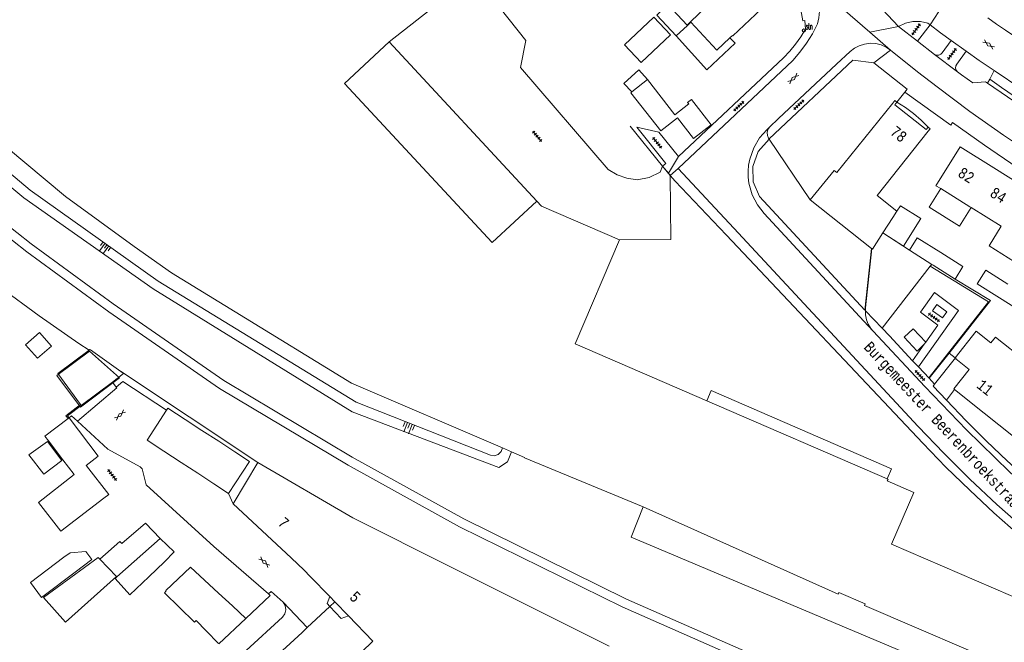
# Model space of a CAD drawing. Header units: metres. Extents: x 196790 to 198335, y 354523 to 356036.
# Tile 51 of 105: x 197499 to 197660, y 355113 to 355215. Entities that reach past the tile are written whole.
import ezdxf

# ---------------------------------------------------------------- set-up
doc = ezdxf.new("R2010")
doc.units = ezdxf.units.M
doc.linetypes.add('DGN Style 2', pattern=[186.027128, 111.616277, -74.410851])
for name, color, linetype, lineweight in [('afdak', 252, 'DGN Style 2', 18), ('bij- of bedrijfsgebouw', 252, 'Continuous', 18), ('carport', 252, 'Continuous', 18), ('gasstation', 252, 'Continuous', 18), ('hoofdgebouw', 252, 'Continuous', 18), ('huisnummer BAG', 252, 'Continuous', 18), ('kant asfaltverharding', 252, 'Continuous', 18), ('kant klinkerverharding', 252, 'Continuous', 18), ('kant muur (extern)', 252, 'Continuous', 18), ('kant tegelverharding', 252, 'Continuous', 18), ('raster', 252, 'Continuous', 18), ('spoorrail', 252, 'Continuous', 18), ('straatnaam', 252, 'Continuous', 18), ('straatnaambord', 252, 'Continuous', 18), ('T22_brandgang', 252, 'DGN Style 2', 18), ('taludlijn', 252, 'Continuous', 18), ('taludsymbool', 252, 'Continuous', 18), ('toekomstig bijgebouw', 252, 'Continuous', 18), ('tuinhuis', 252, 'DGN Style 2', 18), ('verh asfaltsymbool', 2, 'Continuous', 0), ('verh tegelsymbool', 2, 'Continuous', 0), ('vlakafsluiter', 252, 'Continuous', 18), ('vlakafsluiter grijs', 252, 'DGN Style 2', 18), ('vlakafsluiter groen', 252, 'DGN Style 2', 18)]:
    doc.layers.add(name, color=color, linetype=linetype, lineweight=lineweight)
doc.styles.add('Style-Courier New', font='cour.ttf')
doc.styles.add('Style-simplex', font='simplex.shx')

# ---------------------------------------------------------------- blocks, each defined once
blk = doc.blocks.new('TA')
at = {"layer": 'taludsymbool', "linetype": 'Continuous', "lineweight": 0}
for p, q in [((-0.5, 0), (-0.5, -0.5)), ((-0.25, 0), (-0.25, -1)), ((0, 0), (0, -0.5)), ((0.25, 0), (0.25, -1)), ((0.5, 0), (0.5, -0.5))]:
    blk.add_line(p, q, dxfattribs=at)
blk = doc.blocks.new('S435')
at = {"layer": 'straatnaambord', "color": 7, "linetype": 'Continuous', "lineweight": 0}
blk.add_circle((0, 0), 0.263, dxfattribs=at)
blk.add_circle((0, 0), 0.263, dxfattribs=at)
at = {"layer": 'straatnaambord', "color": 7, "linetype": 'Continuous', "lineweight": 0, "style": 'Style-simplex', "width": 0.428569}
blk.add_text('stn', height=1.05, dxfattribs=at).set_placement((0.32, 0.18))
blk = doc.blocks.new('S612')
at = {"layer": 'verh asfaltsymbool', "color": 252}
for p, q in [((-0.99, -0.26), (0.01, 0.24)), ((0.01, -0.26), (-0.99, 0.24)), ((0.01, 0.24), (1.01, -0.26)), ((1.01, 0.24), (0.01, -0.26))]:
    blk.add_line(p, q, dxfattribs=at)
blk = doc.blocks.new('S642')
at = {"layer": 'verh tegelsymbool', "color": 252}
for p, q in [((-1.12, 0), (1.12, 0)), ((-0.9, -0.25), (-0.9, 0.25)), ((-0.45, -0.25), (-0.45, 0.25)), ((0, -0.25), (0, 0.25)), ((0.45, -0.25), (0.45, 0.25)), ((0.9, -0.25), (0.9, 0.25))]:
    blk.add_line(p, q, dxfattribs=at)

msp = doc.modelspace()

# ---------------------------------------------------------------- linework, layer by layer
at = {"layer": 'afdak'}
msp.add_line((197583.457, 355185.222), (197559.235, 355211.366), dxfattribs=at)
at = {"layer": 'afdak', "flags": 128}
for points in [[(197606.39, 355212.359), (197611.393, 355206.783), (197616.051, 355211.157), (197615.209, 355212.054)], [(197599.069, 355203.161), (197597.787, 355204.57), (197600.245, 355206.807), (197601.649, 355205.187)], [(197647.786, 355197.394), (197646.61, 355198.542), (197645.356, 355199.61), (197644.032, 355200.59), (197642.648, 355201.475)], [(197654.816, 355184.178), (197652.909, 355181.113), (197647.925, 355184.215), (197649.833, 355187.28)], [(197640.327, 355180.002), (197643.702, 355177.855), (197646.573, 355182.369), (197643.248, 355184.484), (197642.634, 355183.571)], [(197611.394, 355152.427), (197612.12, 355154.107), (197641.747, 355141.289), (197641.02, 355139.61)], [(197507.594, 355124.283), (197510.332, 355126.379), (197509.353, 355127.694), (197506.8, 355127.486), (197505.753, 355126.733)], [(197507.594, 355124.283), (197502.109, 355120.161), (197500.268, 355122.611), (197505.753, 355126.733)], [(197549.452, 355120.277), (197549.022, 355119.139), (197549.479, 355118.655)], [(197549.479, 355118.655), (197551.308, 355116.713), (197552.504, 355117.126)]]:
    msp.add_lwpolyline(points, dxfattribs=at)
at = {"layer": 'bij- of bedrijfsgebouw'}
for p, q in [((197606.39, 355212.359), (197608.212, 355214.071)), ((197608.17, 355214.116), (197608.212, 355214.071)), ((197601.649, 355205.187), (197599.069, 355203.161)), ((197606.153, 355199.411), (197601.649, 355205.187)), ((197599.069, 355203.161), (197598.9, 355203.029)), ((197645.994, 355179.206), (197644.702, 355177.152)), ((197645.994, 355179.206), (197649.869, 355176.768)), ((197644.702, 355177.152), (197648.363, 355174.848)), ((197649.869, 355176.768), (197653.49, 355174.49)), ((197648.576, 355174.714), (197648.363, 355174.848)), ((197652.197, 355172.435), (197648.576, 355174.714)), ((197652.197, 355172.435), (197653.49, 355174.49)), ((197660.894, 355171.581), (197657.226, 355173.871)), ((197508.605, 355151.67), (197513.727, 355155.522)), ((197508.48, 355151.839), (197508.605, 355151.67)), ((197506.445, 355149.528), (197506.61, 355149.653)), ((197506.617, 355149.644), (197506.61, 355149.653)), ((197528.431, 355147.577), (197525.666, 355149.37)), ((197531.2, 355145.782), (197528.431, 355147.577)), ((197503.231, 355145.864), (197505.592, 355142.762)), ((197533.826, 355144.079), (197531.2, 355145.782)), ((197522.19, 355144.158), (197525.019, 355142.316)), ((197507.458, 355140.309), (197505.592, 355142.762)), ((197525.019, 355142.316), (197527.767, 355140.527)), ((197527.767, 355140.527), (197530.409, 355138.807)), ((197530.409, 355138.807), (197532.838, 355137.226)), ((197521.589, 355129.845), (197514.451, 355123.509)), ((197523.893, 355127.611), (197521.589, 355129.845)), ((197522.312, 355125.98), (197523.893, 355127.611)), ((197511.68, 355126.412), (197514.395, 355123.568)), ((197519.739, 355123.546), (197522.312, 355125.98)), ((197526.581, 355125.112), (197531.177, 355120.845)), ((197514.395, 355123.568), (197506.05, 355116.068)), ((197522.286, 355120.924), (197522.595, 355121.238)), ((197533.445, 355118.745), (197531.177, 355120.845)), ((197506.05, 355116.068), (197502.421, 355120.138)), ((197535.676, 355116.679), (197533.445, 355118.745)), ((197527.507, 355116.374), (197529.162, 355114.648)), ((197531.223, 355112.499), (197535.676, 355116.679)), ((197529.162, 355114.648), (197531.161, 355112.563))]:
    msp.add_line(p, q, dxfattribs=at)
at = {"layer": 'bij- of bedrijfsgebouw', "flags": 128}
for points in [[(197606.39, 355212.359), (197603.173, 355215.786), (197604.995, 355217.497), (197608.17, 355214.116)], [(197605.455, 355212.537), (197602.717, 355215.453), (197597.862, 355210.894), (197600.6, 355207.978), (197605.455, 355212.537)], [(197598.9, 355203.029), (197603.83, 355196.75), (197606.565, 355198.883)], [(197606.565, 355198.883), (197609.209, 355195.492), (197612.111, 355197.755), (197608.87, 355201.911), (197608.247, 355201.425), (197608.432, 355201.189), (197606.153, 355199.411)], [(197659.491, 355169.352), (197655.831, 355171.636), (197657.226, 355173.871)], [(197664.904, 355169.077), (197663.503, 355166.848), (197659.491, 355169.352)], [(197509.894, 355160.73), (197504.747, 355156.912), (197508.48, 355151.839)], [(197513.727, 355155.522), (197515.586, 355156.92), (197515.526, 355156.995), (197510.125, 355160.787), (197510.054, 355160.848), (197509.894, 355160.73)], [(197522.642, 355150.893), (197519.437, 355145.95), (197522.19, 355144.158)], [(197525.666, 355149.37), (197522.842, 355151.201), (197522.642, 355150.893)], [(197503.231, 355145.864), (197502.633, 355146.65), (197506.445, 355149.528)], [(197509.489, 355141.747), (197509.437, 355141.815), (197511.411, 355143.329), (197506.617, 355149.644)], [(197532.838, 355137.226), (197536.269, 355142.495), (197533.826, 355144.079)], [(197512.342, 355136.444), (197505.248, 355131.054), (197501.596, 355135.745), (197507.458, 355140.309)], [(197512.342, 355136.444), (197513.132, 355137.058), (197509.489, 355141.747)], [(197502.421, 355120.138), (197511.402, 355126.703), (197511.68, 355126.412)], [(197522.595, 355121.238), (197522.537, 355121.295), (197526.581, 355125.112)], [(197514.451, 355123.509), (197514.175, 355123.264), (197516.613, 355120.588), (197519.739, 355123.546)], [(197522.286, 355120.924), (197527.199, 355116.061), (197527.507, 355116.374)]]:
    msp.add_lwpolyline(points, dxfattribs=at)
at = {"layer": 'carport'}
msp.add_line((197514.395, 355123.568), (197514.451, 355123.509), dxfattribs=at)
at = {"layer": 'carport', "flags": 128}
msp.add_lwpolyline([(197511.68, 355126.412), (197514.95, 355129.341), (197515.3, 355128.979), (197519.189, 355132.332), (197521.589, 355129.845)], dxfattribs=at)
at = {"layer": 'gasstation', "flags": 128}
msp.add_lwpolyline([(197650.848, 355167.064), (197649.223, 355168.237), (197648.484, 355167.231), (197650.115, 355166.051), (197650.848, 355167.064)], dxfattribs=at)
at = {"layer": 'hoofdgebouw'}
for p, q in [((197559.235, 355211.366), (197568.896, 355219.081)), ((197608.732, 355214.657), (197611.282, 355217.113)), ((197608.781, 355214.605), (197608.732, 355214.657)), ((197642.648, 355201.475), (197642.319, 355201.06)), ((197647.456, 355196.979), (197642.319, 355201.06)), ((197642.639, 355201.482), (197642.648, 355201.475)), ((197647.786, 355197.394), (197647.456, 355196.979)), ((197639.405, 355186.136), (197647.801, 355196.705)), ((197658.555, 355190.673), (197663.692, 355187.474)), ((197654.612, 355184.305), (197649.833, 355187.28)), ((197639.405, 355186.136), (197642.634, 355183.571)), ((197628.405, 355185.434), (197638.474, 355177.453)), ((197654.816, 355184.178), (197654.612, 355184.305)), ((197659.768, 355181.094), (197654.816, 355184.178)), ((197640.327, 355180.002), (197641.957, 355182.565)), ((197642.634, 355183.571), (197641.957, 355182.565)), ((197638.474, 355177.453), (197638.509, 355177.425)), ((197652.205, 355159.499), (197652.243, 355159.468)), ((197652.124, 355154.289), (197656.987, 355150.404)), ((197641.02, 355139.61), (197611.394, 355152.427)), ((197656.987, 355150.404), (197661.798, 355146.559)), ((197577.821, 355144.69), (197579.319, 355144.045)), ((197579.319, 355144.045), (197581.447, 355143.129)), ((197537.626, 355142.296), (197533.555, 355135.535)), ((197553.225, 355133.218), (197537.626, 355142.296)), ((197533.555, 355135.535), (197543.088, 355126.634)), ((197600.932, 355135.026), (197600.946, 355135.02)), ((197569.283, 355125.184), (197553.225, 355133.218)), ((197543.088, 355126.634), (197545.242, 355124.622)), ((197546.226, 355123.607), (197545.242, 355124.622)), ((197595.34, 355112.146), (197569.283, 355125.184)), ((197549.452, 355120.277), (197546.226, 355123.607)), ((197550.296, 355119.405), (197549.452, 355120.277)), ((197552.504, 355117.126), (197550.296, 355119.405)), ((197556.544, 355112.955), (197552.504, 355117.126))]:
    msp.add_line(p, q, dxfattribs=at)
at = {"layer": 'hoofdgebouw', "flags": 128}
for points in [[(197616.836, 355222.367), (197621.277, 355217.615), (197615.693, 355212.371), (197615.625, 355212.444), (197615.209, 355212.054)], [(197615.209, 355212.054), (197613.066, 355210.041), (197608.781, 355214.605)], [(197583.457, 355185.222), (197576.121, 355178.426), (197551.899, 355204.57), (197559.235, 355211.366)], [(197533.912, 355167.07), (197523.473, 355173.464), (197517.304, 355177.8), (197506.055, 355185.965), (197483.223, 355204.991)], [(197641.974, 355201.334), (197642.304, 355201.749), (197642.639, 355201.482)], [(197628.405, 355185.434), (197632.31, 355190.248), (197632.754, 355189.907), (197641.974, 355201.334)], [(197647.801, 355196.705), (197648.131, 355197.12), (197647.786, 355197.394)], [(197649.833, 355187.28), (197649.052, 355187.766), (197653.011, 355194.124), (197658.555, 355190.673)], [(197597.064, 355178.89), (197584.241, 355184.375), (197583.457, 355185.222)], [(197659.768, 355181.094), (197657.793, 355177.872), (197663.016, 355174.62), (197665.014, 355177.828)], [(197638.509, 355177.425), (197638.628, 355177.331), (197640.327, 355180.002)], [(197611.394, 355152.427), (197589.789, 355161.774), (197597.064, 355178.89)], [(197533.912, 355167.07), (197553.032, 355155.359), (197577.821, 355144.69)], [(197658.065, 355161.959), (197655.689, 355163.858), (197652.205, 355159.499)], [(197661.67, 355156.249), (197663.806, 355158.923), (197658.831, 355162.898), (197658.065, 355161.959)], [(197652.243, 355159.468), (197652.361, 355159.374), (197652.318, 355159.319), (197654.52, 355157.559)], [(197654.52, 355157.559), (197651.992, 355154.395), (197652.124, 355154.289)], [(197600.932, 355135.026), (197581.432, 355143.075), (197581.447, 355143.129)], [(197600.946, 355135.02), (197632.985, 355120.695), (197633.108, 355120.98), (197637.443, 355119.113), (197637.324, 355118.837), (197662.554, 355107.973), (197666.892, 355118.045), (197641.761, 355128.867), (197645.446, 355137.374), (197641.055, 355139.268), (197641.186, 355139.538), (197641.02, 355139.61)], [(197556.544, 355112.955), (197550.963, 355107.533), (197560.347, 355097.755), (197558.543, 355096.05), (197558.52, 355094.278), (197559.383, 355094.268)]]:
    msp.add_lwpolyline(points, dxfattribs=at)
at = {"layer": 'kant asfaltverharding'}
for p, q in [((197646.016, 355211.503), (197642.924, 355213.927)), ((197648.838, 355209.292), (197646.016, 355211.503)), ((197651.578, 355211.613), (197654.026, 355209.854)), ((197652.598, 355206.476), (197648.838, 355209.292)), ((197615.827, 355180.765), (197606.671, 355190.602)), ((197606.23, 355188.528), (197605.381, 355189.461)), ((197513.727, 355155.522), (197514.367, 355154.681)), ((197541.819, 355119.376), (197545.743, 355115.225)), ((197549.479, 355118.655), (197550.296, 355119.405)), ((197545.743, 355115.225), (197549.479, 355118.655))]:
    msp.add_line(p, q, dxfattribs=at)
at = {"layer": 'kant asfaltverharding', "flags": 128}
for points in [[(197606.671, 355190.602), (197625.52, 355208.328), (197626.712, 355209.701), (197627.793, 355211.17), (197628.752, 355212.722), (197629.578, 355214.342), (197629.817, 355215.358), (197629.917, 355216.429), (197629.866, 355217.525), (197629.657, 355218.614), (197629.295, 355219.662), (197628.792, 355220.637), (197628.17, 355221.514), (197627.456, 355222.276)], [(197642.924, 355213.927), (197644.034, 355214.452), (197645.261, 355214.73), (197646.519, 355214.732), (197647.718, 355214.466), (197648.097, 355214.182)], [(197666.678, 355209.141), (197665.114, 355210.166), (197663.558, 355211.201), (197662.008, 355212.247), (197660.465, 355213.303), (197659.021, 355214.305), (197657.581, 355215.317)], [(197651.578, 355211.613), (197649.826, 355212.887), (197648.097, 355214.182)], [(197621.724, 355197.401), (197623.198, 355198.794), (197632.724, 355207.721), (197634.984, 355209.813), (197635.65, 355210.333), (197636.433, 355210.751), (197637.306, 355211.032), (197638.231, 355211.15), (197639.162, 355211.095), (197640.052, 355210.875), (197640.862, 355210.512), (197641.562, 355210.038)], [(197641.562, 355210.038), (197646.002, 355206.459), (197649.231, 355203.981), (197654.636, 355199.963), (197660.143, 355196.084), (197665.748, 355192.347)], [(197654.026, 355209.854), (197656.155, 355208.347), (197658.644, 355206.664)], [(197658.644, 355206.664), (197663.153, 355203.615), (197670.296, 355199.106), (197675.439, 355196.055), (197680.645, 355193.112), (197685.913, 355190.279), (197691.237, 355187.557)], [(197657.511, 355204.626), (197657.195, 355204.843), (197655.14, 355204.633), (197653.25, 355205.955), (197652.598, 355206.476)], [(197792.025, 355154.137), (197788.713, 355154.449), (197785.333, 355154.857), (197780.361, 355155.479), (197775.4, 355156.204), (197770.452, 355157.032), (197765.522, 355157.964), (197760.613, 355158.998), (197755.727, 355160.133), (197750.867, 355161.37), (197746.038, 355162.706), (197736.581, 355165.426), (197727.215, 355168.46), (197717.955, 355171.804), (197708.816, 355175.453), (197699.682, 355179.643), (197690.702, 355184.171), (197681.896, 355189.027), (197673.281, 355194.201), (197665.143, 355199.378), (197657.511, 355204.626)], [(197638.725, 355163.868), (197637.229, 355165.538), (197620.805, 355183.187), (197619.717, 355184.594), (197618.862, 355186.273), (197618.332, 355188.162), (197618.211, 355189.154), (197618.191, 355190.16), (197618.275, 355191.161), (197618.46, 355192.144), (197619.11, 355193.995), (197620.071, 355195.616), (197621.247, 355196.95), (197621.724, 355197.401)], [(197615.827, 355180.765), (197646.134, 355148.205), (197650.324, 355143.826), (197654.635, 355139.563), (197659.062, 355135.42), (197663.6, 355131.402)], [(197638.725, 355163.868), (197647.249, 355154.77), (197654.064, 355147.647), (197661.127, 355140.771), (197664.328, 355137.89), (197667.64, 355135.124), (197671.056, 355132.478), (197674.569, 355129.958), (197678.174, 355127.569), (197681.862, 355125.317), (197685.62, 355123.208)], [(197522.642, 355150.893), (197515.475, 355155.629), (197514.367, 355154.681)], [(197514.367, 355154.681), (197514.44, 355154.586), (197508, 355149.095)], [(197508, 355149.095), (197512.976, 355144.512), (197518.274, 355141.604)], [(197518.274, 355141.604), (197518.653, 355141.277), (197519.296, 355138.657), (197530.375, 355128.484), (197539.37, 355120.715)], [(197539.37, 355120.715), (197539.812, 355121.12), (197541.819, 355119.376)]]:
    msp.add_lwpolyline(points, dxfattribs=at)
at = {"layer": 'kant klinkerverharding'}
for p, q in [((197621.636, 355195.44), (197621.653, 355195.414)), ((197621.653, 355195.414), (197628.405, 355185.434)), ((197606.671, 355190.602), (197605.381, 355189.461)), ((197605.381, 355189.461), (197605.381, 355189.43)), ((197605.381, 355189.43), (197605.472, 355178.92)), ((197605.472, 355178.92), (197597.064, 355178.89)), ((197650.779, 355152.544), (197652.124, 355154.289))]:
    msp.add_line(p, q, dxfattribs=at)
at = {"layer": 'kant klinkerverharding', "flags": 128}
for points in [[(197621.724, 355197.401), (197621.448, 355197.003), (197621.313, 355196.507), (197621.358, 355195.995), (197621.559, 355195.555), (197621.636, 355195.44)], [(197638.509, 355177.425), (197637.48, 355167.688), (197637.453, 355167.327), (197637.458, 355167.211)], [(197637.458, 355167.211), (197637.488, 355166.54), (197637.653, 355165.76), (197637.943, 355165.016), (197638.345, 355164.339), (197638.725, 355163.868)], [(197647.146, 355161.741), (197645.964, 355160.585), (197643.826, 355162.883), (197645.316, 355164.257), (197647.379, 355162.06)], [(197508, 355149.095), (197507.009, 355149.971), (197506.617, 355149.644)], [(197535.431, 355109.445), (197535.715, 355111.428), (197541.689, 355116.931), (197542.076, 355117.45), (197542.251, 355118.127), (197542.148, 355118.819), (197541.819, 355119.376)], [(197545.743, 355115.225), (197544.892, 355114.388), (197539.689, 355109.6), (197539.557, 355108.658)]]:
    msp.add_lwpolyline(points, dxfattribs=at)
at = {"layer": 'kant muur (extern)'}
for p, q in [((197608.732, 355214.657), (197608.17, 355214.116)), ((197608.212, 355214.071), (197608.781, 355214.605))]:
    msp.add_line(p, q, dxfattribs=at)
at = {"layer": 'kant muur (extern)', "flags": 128}
for points in [[(197506.445, 355149.528), (197506.073, 355149.98), (197508.48, 355151.839)], [(197506.61, 355149.653), (197506.373, 355149.946), (197508.605, 355151.67)]]:
    msp.add_lwpolyline(points, dxfattribs=at)
at = {"layer": 'kant tegelverharding'}
for p, q in [((197646.016, 355211.503), (197648.097, 355214.182)), ((197657.511, 355204.626), (197657.93, 355205.24)), ((197643.928, 355203.118), (197642.639, 355201.482)), ((197603.515, 355196.567), (197606.776, 355192.548)), ((197604.147, 355190.976), (197604.141, 355190.96)), ((197605.094, 355189.813), (197604.147, 355190.976)), ((197605.381, 355189.461), (197605.094, 355189.813)), ((197644.702, 355177.152), (197640.327, 355180.002)), ((197640.217, 355164.359), (197648.121, 355174.564)), ((197648.363, 355174.848), (197648.121, 355174.564)), ((197647.146, 355161.741), (197645.21, 355159.023)), ((197647.146, 355161.741), (197647.379, 355162.06)), ((197647.927, 355156.138), (197651.204, 355160.286)), ((197652.243, 355159.468), (197648.844, 355155.172)), ((197646.163, 355157.997), (197647.927, 355156.138))]:
    msp.add_line(p, q, dxfattribs=at)
at = {"layer": 'kant tegelverharding', "flags": 128}
for points in [[(197604.141, 355190.96), (197603.738, 355190.007), (197601.929, 355189.09), (197599.935, 355188.717), (197598.263, 355188.996), (197596.662, 355189.552), (197595.218, 355190.44), (197580.778, 355207.184), (197581.642, 355211.627), (197573.04, 355222.538)], [(197606.776, 355192.548), (197623.992, 355208.778), (197625.026, 355209.841), (197625.981, 355210.981), (197626.85, 355212.189), (197627.625, 355213.453), (197627.514, 355214.872), (197627.199, 355214.852), (197626.872, 355216.62), (197626.396, 355218.355), (197625.492, 355219.721), (197625.15, 355220.093)], [(197651.578, 355211.613), (197650.098, 355209.582), (197649.854, 355209.346), (197649.522, 355209.201), (197649.16, 355209.186), (197648.838, 355209.292)], [(197654.026, 355209.854), (197652.472, 355207.731), (197652.326, 355207.433), (197652.295, 355207.079), (197652.396, 355206.739), (197652.598, 355206.476)], [(197621.636, 355195.44), (197635.402, 355208.386), (197638.871, 355207.934)], [(197638.871, 355207.934), (197644.319, 355203.614), (197643.928, 355203.118)], [(197657.93, 355205.24), (197659.839, 355203.902), (197663.13, 355201.634), (197666.462, 355199.388), (197668.139, 355198.298), (197669.818, 355197.225), (197674.914, 355194.071), (197676.624, 355193.032), (197680.081, 355190.979), (197683.54, 355188.974), (197687.024, 355187.014), (197690.075, 355185.357)], [(197604.147, 355190.976), (197604.68, 355191.425), (197599.89, 355197.396)], [(197689.351, 355175.108), (197684.628, 355177.56), (197678.956, 355180.67), (197673.357, 355183.908), (197667.836, 355187.276), (197662.395, 355190.777), (197657.04, 355194.407), (197651.774, 355198.162), (197651.489, 355197.707)], [(197651.204, 355160.286), (197658.005, 355168.896), (197652.197, 355172.435)], [(197647.379, 355162.06), (197649.35, 355164.879), (197646.502, 355166.968), (197648.826, 355170.24), (197652.782, 355167.277), (197646.163, 355157.997)], [(197645.21, 355159.023), (197641.407, 355163.129), (197640.217, 355164.359)], [(197648.844, 355155.172), (197648.587, 355154.848), (197650.779, 355152.544)], [(197650.779, 355152.544), (197654.034, 355149.143), (197657.364, 355145.814), (197660.767, 355142.558), (197664.239, 355139.379), (197664.326, 355139.482), (197667.998, 355136.391), (197671.515, 355133.702), (197675.126, 355131.128), (197678.827, 355128.676), (197682.269, 355126.558)]]:
    msp.add_lwpolyline(points, dxfattribs=at)
at = {"layer": 'raster'}
for p, q in [((197604.141, 355190.96), (197598.812, 355197.533)), ((197605.381, 355189.43), (197604.141, 355190.96)), ((197605.406, 355189.4), (197605.381, 355189.43)), ((197613.471, 355180.861), (197614.614, 355179.65)), ((197537.626, 355142.296), (197515.07, 355157.315))]:
    msp.add_line(p, q, dxfattribs=at)
at = {"layer": 'raster', "flags": 128}
for points in [[(197509.894, 355160.73), (197508.22, 355161.834), (197501.686, 355166.378), (197495.263, 355171.085), (197488.956, 355175.95), (197482.771, 355180.969), (197476.714, 355186.138), (197470.789, 355191.452), (197465.003, 355196.905)], [(197638.474, 355177.453), (197637.391, 355167.335), (197620.046, 355185.967), (197619.035, 355188.386), (197618.97, 355190.918), (197619.83, 355193.405), (197621.653, 355195.414)], [(197614.614, 355179.65), (197646.907, 355145.467), (197650.701, 355141.558), (197654.597, 355137.75), (197658.593, 355134.045), (197662.683, 355130.448)], [(197648.121, 355174.564), (197657.696, 355168.717), (197647.925, 355156.266)], [(197681.798, 355095.253), (197679.094, 355096.274), (197598.998, 355130.068), (197600.946, 355135.02)]]:
    msp.add_lwpolyline(points, dxfattribs=at)
at = {"layer": 'spoorrail', "flags": 128}
for points in [[(197777.437, 355040.667), (197762.871, 355047.325), (197747.088, 355054.213), (197704.386, 355072.376), (197673.294, 355085.619), (197627.069, 355105.593), (197597.512, 355118.581), (197570.789, 355131.726), (197552.448, 355141.88), (197531.353, 355154.475), (197513.131, 355167.03), (197499.67, 355176.908), (197487.824, 355186.236), (197464.603, 355206.347), (197448.007, 355222.065), (197444.278, 355226.095)], [(197778.144, 355041.973), (197763.578, 355048.631), (197747.795, 355055.519), (197705.093, 355073.682), (197674.001, 355086.925), (197627.776, 355106.899), (197598.219, 355119.887), (197571.496, 355133.032), (197553.155, 355143.186), (197532.06, 355155.781), (197513.838, 355168.336), (197500.377, 355178.214), (197488.531, 355187.542), (197465.31, 355207.653), (197448.742, 355223.413), (197445.343, 355227.144)]]:
    msp.add_lwpolyline(points, dxfattribs=at)
at = {"layer": 'T22_brandgang'}
msp.add_line((197652.205, 355159.499), (197651.204, 355160.286), dxfattribs=at)
at = {"layer": 'taludlijn', "flags": 128}
for points in [[(197450.299, 355237.73), (197450.686, 355234.457), (197466.519, 355215.394), (197500.221, 355187.039), (197521.282, 355172.1), (197553.763, 355152.233), (197575.849, 355143.526), (197576.46, 355143.427), (197577.119, 355143.626), (197577.613, 355144.107), (197577.821, 355144.69)], [(197579.319, 355144.045), (197578.669, 355142.409), (197577.245, 355141.48), (197553.145, 355150.636), (197520.41, 355170.826), (197499.159, 355185.768), (197467.4, 355212.206), (197447.847, 355231.171), (197445.607, 355232.447)]]:
    msp.add_lwpolyline(points, dxfattribs=at)
at = {"layer": 'toekomstig bijgebouw', "flags": 128}
msp.add_lwpolyline([(197508.52, 355151.382), (197504.6, 355156.567), (197509.945, 355160.608), (197514.902, 355156.207), (197508.52, 355151.382)], dxfattribs=at)
at = {"layer": 'tuinhuis'}
for p, q in [((197499.468, 355161.644), (197501.768, 355163.654)), ((197501.768, 355163.654), (197503.705, 355161.436)), ((197501.406, 355159.427), (197499.468, 355161.644)), ((197503.705, 355161.436), (197501.406, 355159.427)), ((197505.443, 355142.65), (197503.077, 355145.753))]:
    msp.add_line(p, q, dxfattribs=at)
at = {"layer": 'tuinhuis', "flags": 128}
msp.add_lwpolyline([(197505.443, 355142.65), (197502.482, 355140.416), (197500.015, 355143.557), (197503.077, 355145.753)], dxfattribs=at)
at = {"layer": 'vlakafsluiter'}
msp.add_line((197603.515, 355196.567), (197599.89, 355197.396), dxfattribs=at)
at = {"layer": 'vlakafsluiter grijs'}
for p, q in [((197631.489, 355226.099), (197642.924, 355213.927)), ((197627.456, 355222.276), (197638.186, 355212.967)), ((197651.654, 355219.638), (197648.097, 355214.182)), ((197642.924, 355213.927), (197638.186, 355212.967)), ((197638.186, 355212.967), (197641.562, 355210.038)), ((197641.562, 355210.038), (197638.871, 355207.934)), ((197651.489, 355197.707), (197643.928, 355203.118)), ((197606.776, 355192.548), (197605.094, 355189.813)), ((197606.23, 355188.528), (197613.471, 355180.861)), ((197637.458, 355167.211), (197640.217, 355164.359)), ((197645.21, 355159.023), (197646.163, 355157.997)), ((197648.844, 355155.172), (197647.927, 355156.138)), ((197532.838, 355137.226), (197533.555, 355135.535))]:
    msp.add_line(p, q, dxfattribs=at)
at = {"layer": 'vlakafsluiter groen'}
msp.add_line((197657.93, 355205.24), (197658.644, 355206.664), dxfattribs=at)
at = {"layer": 'vlakafsluiter groen', "flags": 128}
msp.add_lwpolyline([(197539.37, 355120.715), (197539.685, 355120.443), (197535.676, 355116.679)], dxfattribs=at)

# ---------------------------------------------------------------- block references
at = {"layer": 'straatnaambord'}
msp.add_blockref('S435', (197627.354, 355213.249), dxfattribs=at)
at = {"layer": 'taludsymbool'}
for p, xscale, yscale, zscale, rotation in [((197512.849, 355178.124), 1.501927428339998, 1.501927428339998, 1.501927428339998, 324.6485771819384), ((197562.601, 355148.698), 1.645469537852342, 1.645469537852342, 1.645469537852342, 338.5024925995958)]:
    msp.add_blockref('TA', p, dxfattribs=dict(at, xscale=xscale, yscale=yscale, zscale=zscale, rotation=rotation))
at = {"layer": 'verh asfaltsymbool'}
for p, rotation in [((197657.705, 355210.972), 325.1018764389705), ((197625.612, 355205.376), 43.21767957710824), ((197514.998, 355150.111), 220.4583817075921), ((197538.7, 355125.961), 316.9442303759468)]:
    msp.add_blockref('S612', p, dxfattribs=dict(at, rotation=rotation))
at = {"layer": 'verh tegelsymbool'}
for p, rotation in [((197645.805, 355213.455), 53.49671701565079), ((197651.689, 355209.404), 53.49671701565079), ((197616.65, 355200.847), 43.25692965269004), ((197626.52, 355201.062), 43.25692965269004), ((197583.523, 355195.89), 310.7815671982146), ((197603.254, 355194.819), 309.0355128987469), ((197648.719, 355166.132), 143.7492441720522), ((197646.414, 355156.587), 312.1618812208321), ((197513.696, 355140.258), 127.8548939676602)]:
    msp.add_blockref('S642', p, dxfattribs=dict(at, rotation=rotation))

# ---------------------------------------------------------------- texts
at = {"layer": 'huisnummer BAG', "style": 'Style-Courier New', "width": 0.694444}
for s, rotation, p in [('78', 321.53705, (197641.394, 355196.311)), ('82', 328.12218, (197652.503, 355189.38)), ('84', 328.12218, (197657.769, 355186.103)), ('11', 321.376, (197655.597, 355154.722)), ('7', 316.94423, (197540.796, 355132.195)), ('5', 316.94423, (197552.56, 355120.016))]:
    msp.add_text(s, height=1.8, rotation=rotation, dxfattribs=at).set_placement(p)
at = {"layer": 'straatnaam', "style": 'Style-Courier New', "width": 0.694444}
msp.add_text('Burgemeester Beerenbroekstraat', height=1.8, rotation=312.9329, dxfattribs=at).set_placement((197637.076, 355161.137))

doc.saveas('drawing.dxf')
